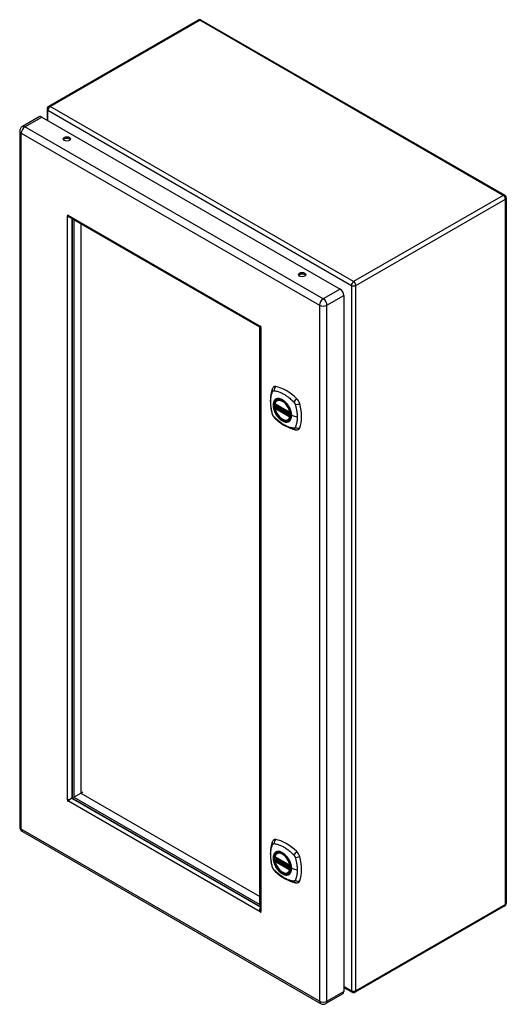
# Model space of a CAD drawing. Header units: inches. Extents: x 76.2 to 89.6, y 22 to 49.2.
import ezdxf

# ---------------------------------------------------------------- set-up
doc = ezdxf.new("R2010")
doc.units = ezdxf.units.IN
doc.header["$MEASUREMENT"] = 0
doc.layers.add('Visible Edges(ANSI)', color=7, linetype='Continuous', lineweight=25)
doc.layers.add('Visible Tangent Edges(ANSI)', color=7, linetype='Continuous', lineweight=25)

msp = doc.modelspace()

# ---------------------------------------------------------------- linework, layer by layer
at = {"layer": 'Visible Edges(ANSI)'}
for p, q in [((81.102, 49.165), (76.978, 46.784)), ((81.186, 49.165), (89.553, 44.335)), ((76.718, 46.498), (76.255, 46.231)), ((76.791, 46.49), (85.012, 41.744)), ((76.936, 46.711), (76.936, 46.406)), ((76.182, 46.104), (76.182, 26.908)), ((89.595, 44.262), (89.595, 24.803)), ((77.499, 43.763), (77.523, 43.777)), ((77.563, 43.726), (82.803, 40.701)), ((77.628, 43.688), (77.628, 27.746)), ((77.67, 43.657), (77.67, 27.73)), ((82.801, 40.694), (77.67, 43.657)), ((77.865, 43.544), (77.865, 27.842)), ((85.115, 41.565), (85.115, 22.369)), ((82.801, 24.767), (82.801, 40.694)), ((82.808, 40.692), (82.808, 24.639)), ((82.823, 40.72), (82.823, 40.717)), ((82.832, 40.702), (82.834, 40.7)), ((83.221, 38.574), (83.634, 38.335)), ((83.277, 38.677), (83.287, 38.683)), ((83.221, 38.478), (83.234, 38.486)), ((83.24, 38.498), (83.24, 38.5)), ((83.245, 38.512), (83.286, 38.536)), ((83.59, 38.135), (83.6, 38.141)), ((77.617, 27.71), (77.63, 27.732)), ((77.67, 27.73), (77.865, 27.842)), ((77.67, 27.73), (82.801, 24.767)), ((77.865, 27.842), (77.921, 27.874)), ((77.865, 27.842), (82.801, 24.992)), ((77.652, 27.694), (77.626, 27.694)), ((77.664, 27.685), (82.808, 24.715)), ((76.255, 26.781), (84.476, 22.035)), ((83.221, 26.079), (83.634, 25.84)), ((83.277, 26.183), (83.287, 26.189)), ((83.221, 25.983), (83.234, 25.991)), ((83.24, 26.003), (83.24, 26.005)), ((83.245, 26.017), (83.286, 26.041)), ((83.59, 25.64), (83.6, 25.647)), ((89.553, 24.73), (85.429, 22.349)), ((82.832, 24.579), (82.808, 24.565)), ((85.085, 22.302), (84.622, 22.035)), ((85.115, 22.482), (85.345, 22.349))]:
    msp.add_line(p, q, dxfattribs=at)
at = {"layer": 'Visible Edges(ANSI)', "flags": 128}
for points in [[(77.503, 43.758), (77.503, 43.758), (77.503, 43.758), (77.503, 43.758), (77.503, 43.758), (77.503, 43.758), (77.502, 43.759), (77.502, 43.759), (77.502, 43.759), (77.502, 43.759), (77.501, 43.76), (77.501, 43.76), (77.501, 43.76), (77.501, 43.761), (77.5, 43.761), (77.5, 43.761), (77.5, 43.762), (77.5, 43.762), (77.499, 43.762), (77.499, 43.762), (77.499, 43.763), (77.499, 43.763), (77.499, 43.763), (77.499, 43.763), (77.499, 43.763)], [(77.579, 43.717), (77.575, 43.718), (77.572, 43.719), (77.569, 43.72), (77.566, 43.721), (77.562, 43.722), (77.559, 43.723), (77.555, 43.724), (77.552, 43.726), (77.549, 43.727), (77.545, 43.729), (77.542, 43.73), (77.539, 43.732), (77.536, 43.734), (77.532, 43.735), (77.529, 43.737), (77.526, 43.739), (77.523, 43.741), (77.52, 43.743), (77.517, 43.746), (77.514, 43.748), (77.511, 43.75), (77.509, 43.753), (77.506, 43.755), (77.503, 43.758)], [(77.523, 43.777), (77.523, 43.777), (77.523, 43.777), (77.523, 43.777), (77.523, 43.777), (77.524, 43.776), (77.524, 43.776), (77.524, 43.776), (77.524, 43.775), (77.524, 43.775), (77.524, 43.775), (77.524, 43.774), (77.524, 43.774), (77.525, 43.774), (77.525, 43.773), (77.525, 43.773), (77.525, 43.773), (77.525, 43.772), (77.525, 43.772), (77.525, 43.772), (77.526, 43.771), (77.526, 43.771), (77.526, 43.771), (77.526, 43.771), (77.526, 43.771)], [(77.526, 43.771), (77.527, 43.768), (77.528, 43.766), (77.529, 43.763), (77.53, 43.761), (77.531, 43.759), (77.533, 43.757), (77.534, 43.755), (77.535, 43.753), (77.537, 43.75), (77.538, 43.748), (77.539, 43.747), (77.541, 43.745), (77.543, 43.743), (77.544, 43.741), (77.546, 43.739), (77.548, 43.737), (77.549, 43.736), (77.551, 43.734), (77.553, 43.733), (77.555, 43.731), (77.557, 43.73), (77.559, 43.729), (77.561, 43.727), (77.563, 43.726)], [(82.823, 40.717), (82.821, 40.714), (82.819, 40.712), (82.817, 40.709), (82.815, 40.707), (82.814, 40.705), (82.812, 40.704), (82.81, 40.702), (82.809, 40.701), (82.807, 40.701), (82.806, 40.7), (82.805, 40.7), (82.804, 40.7), (82.803, 40.701), (82.802, 40.702), (82.801, 40.703), (82.801, 40.704), (82.801, 40.705), (82.801, 40.707), (82.801, 40.709), (82.801, 40.712), (82.802, 40.714), (82.803, 40.717), (82.804, 40.719), (82.805, 40.722)], [(82.805, 40.722), (82.805, 40.723), (82.805, 40.723), (82.805, 40.723), (82.806, 40.723), (82.806, 40.723), (82.806, 40.723), (82.806, 40.723), (82.806, 40.724), (82.806, 40.724), (82.806, 40.724), (82.806, 40.724), (82.806, 40.725), (82.807, 40.725), (82.807, 40.725), (82.807, 40.725), (82.807, 40.725), (82.807, 40.725), (82.807, 40.726), (82.807, 40.726), (82.807, 40.726), (82.808, 40.726), (82.808, 40.726), (82.808, 40.726), (82.808, 40.726)], [(82.828, 40.683), (82.825, 40.684), (82.822, 40.684), (82.819, 40.685), (82.816, 40.686), (82.814, 40.686), (82.812, 40.687), (82.811, 40.688), (82.809, 40.689), (82.809, 40.69), (82.808, 40.691), (82.808, 40.692), (82.808, 40.693), (82.808, 40.694), (82.809, 40.695), (82.81, 40.696), (82.811, 40.697), (82.813, 40.698), (82.815, 40.699), (82.817, 40.699), (82.819, 40.7), (82.822, 40.701), (82.825, 40.701), (82.829, 40.701), (82.832, 40.702)], [(82.832, 40.684), (82.832, 40.684), (82.832, 40.684), (82.832, 40.684), (82.832, 40.684), (82.832, 40.684), (82.831, 40.684), (82.831, 40.684), (82.831, 40.684), (82.831, 40.684), (82.831, 40.683), (82.83, 40.683), (82.83, 40.683), (82.83, 40.683), (82.83, 40.683), (82.829, 40.683), (82.829, 40.683), (82.829, 40.683), (82.829, 40.683), (82.828, 40.683), (82.828, 40.683), (82.828, 40.683), (82.828, 40.683), (82.828, 40.683), (82.828, 40.683)], [(83.143, 38.987), (83.136, 38.966), (83.129, 38.946), (83.124, 38.927), (83.119, 38.909), (83.115, 38.89), (83.111, 38.871), (83.103, 38.831), (83.098, 38.79), (83.094, 38.748), (83.091, 38.706), (83.09, 38.663), (83.091, 38.62), (83.094, 38.576), (83.097, 38.531), (83.103, 38.486), (83.11, 38.441), (83.118, 38.396), (83.128, 38.35), (83.133, 38.327), (83.136, 38.315), (83.14, 38.301)], [(83.181, 39.043), (83.168, 39.03), (83.158, 39.015), (83.15, 39.001), (83.143, 38.987)], [(83.215, 38.587), (83.219, 38.601), (83.224, 38.615), (83.231, 38.629), (83.238, 38.641), (83.246, 38.652), (83.256, 38.661), (83.266, 38.67), (83.277, 38.677)], [(83.53, 38.597), (83.548, 38.575), (83.566, 38.552), (83.583, 38.527), (83.598, 38.502), (83.613, 38.475), (83.626, 38.449), (83.637, 38.421), (83.647, 38.394)], [(83.14, 38.301), (83.144, 38.288), (83.15, 38.275), (83.155, 38.262), (83.162, 38.25), (83.169, 38.238), (83.177, 38.226), (83.186, 38.215), (83.196, 38.205)], [(83.59, 38.135), (83.578, 38.13), (83.566, 38.125), (83.554, 38.122), (83.54, 38.12), (83.527, 38.12), (83.513, 38.12), (83.499, 38.123), (83.484, 38.126), (83.47, 38.131), (83.455, 38.136), (83.44, 38.143), (83.426, 38.151), (83.411, 38.161), (83.396, 38.171), (83.382, 38.182), (83.368, 38.194), (83.354, 38.207), (83.341, 38.221), (83.328, 38.236), (83.315, 38.251), (83.303, 38.267), (83.291, 38.284), (83.28, 38.301), (83.27, 38.318), (83.26, 38.336), (83.251, 38.354), (83.243, 38.373), (83.236, 38.391), (83.229, 38.41), (83.224, 38.429), (83.219, 38.447), (83.215, 38.466)], [(83.234, 38.486), (83.237, 38.488), (83.239, 38.491), (83.24, 38.495), (83.24, 38.498)], [(83.196, 38.205), (83.205, 38.195), (83.215, 38.186), (83.232, 38.169), (83.266, 38.139), (83.302, 38.109), (83.337, 38.08), (83.374, 38.053), (83.41, 38.027), (83.447, 38.003), (83.484, 37.981), (83.522, 37.96), (83.56, 37.941), (83.598, 37.924), (83.636, 37.908), (83.674, 37.895), (83.712, 37.883), (83.751, 37.873), (83.77, 37.869), (83.78, 37.867), (83.791, 37.865)], [(83.791, 37.865), (83.806, 37.863), (83.823, 37.863), (83.841, 37.865), (83.859, 37.87)], [(77.503, 27.659), (77.507, 27.659), (77.512, 27.66), (77.516, 27.66), (77.521, 27.661), (77.526, 27.661), (77.53, 27.662), (77.535, 27.663), (77.54, 27.665), (77.546, 27.666), (77.551, 27.668), (77.556, 27.67), (77.561, 27.672), (77.566, 27.674), (77.572, 27.676), (77.577, 27.679), (77.582, 27.682), (77.587, 27.684), (77.592, 27.688), (77.596, 27.691), (77.601, 27.694), (77.605, 27.698), (77.61, 27.702), (77.614, 27.706), (77.617, 27.71)], [(77.499, 27.659), (77.499, 27.659), (77.499, 27.659), (77.499, 27.659), (77.499, 27.659), (77.499, 27.659), (77.499, 27.659), (77.5, 27.659), (77.5, 27.659), (77.5, 27.659), (77.5, 27.659), (77.501, 27.659), (77.501, 27.659), (77.501, 27.659), (77.501, 27.659), (77.502, 27.659), (77.502, 27.659), (77.502, 27.659), (77.502, 27.659), (77.503, 27.659), (77.503, 27.659), (77.503, 27.659), (77.503, 27.659), (77.503, 27.659), (77.503, 27.659)], [(77.526, 27.62), (77.526, 27.62), (77.526, 27.62), (77.526, 27.62), (77.526, 27.62), (77.525, 27.62), (77.525, 27.619), (77.525, 27.619), (77.525, 27.619), (77.525, 27.619), (77.525, 27.619), (77.525, 27.618), (77.524, 27.618), (77.524, 27.618), (77.524, 27.618), (77.524, 27.618), (77.524, 27.617), (77.524, 27.617), (77.524, 27.617), (77.524, 27.617), (77.523, 27.617), (77.523, 27.617), (77.523, 27.617), (77.523, 27.616), (77.523, 27.616)], [(77.626, 27.694), (77.621, 27.693), (77.616, 27.691), (77.61, 27.689), (77.605, 27.687), (77.6, 27.685), (77.595, 27.683), (77.589, 27.68), (77.584, 27.677), (77.579, 27.674), (77.575, 27.671), (77.57, 27.668), (77.566, 27.664), (77.561, 27.661), (77.557, 27.657), (77.553, 27.654), (77.549, 27.65), (77.545, 27.646), (77.542, 27.642), (77.539, 27.639), (77.536, 27.635), (77.533, 27.631), (77.53, 27.627), (77.528, 27.624), (77.526, 27.62)], [(83.143, 26.492), (83.136, 26.471), (83.129, 26.451), (83.124, 26.432), (83.119, 26.414), (83.115, 26.395), (83.111, 26.376), (83.103, 26.336), (83.098, 26.295), (83.094, 26.254), (83.091, 26.211), (83.09, 26.168), (83.091, 26.125), (83.094, 26.081), (83.097, 26.036), (83.103, 25.991), (83.11, 25.946), (83.118, 25.901), (83.128, 25.855), (83.133, 25.832), (83.136, 25.82), (83.14, 25.806)], [(83.181, 26.548), (83.168, 26.535), (83.158, 26.52), (83.15, 26.506), (83.143, 26.492)], [(83.215, 26.092), (83.219, 26.107), (83.224, 26.121), (83.231, 26.134), (83.238, 26.146), (83.246, 26.157), (83.256, 26.167), (83.266, 26.175), (83.277, 26.183)], [(83.53, 26.103), (83.548, 26.08), (83.566, 26.057), (83.583, 26.032), (83.598, 26.007), (83.613, 25.981), (83.626, 25.954), (83.637, 25.927), (83.647, 25.899)], [(83.14, 25.806), (83.144, 25.793), (83.15, 25.78), (83.155, 25.767), (83.162, 25.755), (83.169, 25.743), (83.177, 25.732), (83.186, 25.721), (83.196, 25.71)], [(83.59, 25.64), (83.578, 25.635), (83.566, 25.63), (83.554, 25.627), (83.54, 25.625), (83.527, 25.625), (83.513, 25.626), (83.499, 25.628), (83.484, 25.631), (83.47, 25.636), (83.455, 25.641), (83.44, 25.648), (83.426, 25.657), (83.411, 25.666), (83.396, 25.676), (83.382, 25.687), (83.368, 25.699), (83.354, 25.712), (83.341, 25.726), (83.328, 25.741), (83.315, 25.756), (83.303, 25.772), (83.291, 25.789), (83.28, 25.806), (83.27, 25.823), (83.26, 25.841), (83.251, 25.86), (83.243, 25.878), (83.236, 25.897), (83.229, 25.915), (83.224, 25.934), (83.219, 25.952), (83.215, 25.971)], [(83.234, 25.991), (83.237, 25.993), (83.239, 25.996), (83.24, 26), (83.24, 26.003)], [(83.196, 25.71), (83.205, 25.7), (83.215, 25.691), (83.232, 25.674), (83.266, 25.644), (83.302, 25.614), (83.337, 25.585), (83.374, 25.558), (83.41, 25.533), (83.447, 25.509), (83.484, 25.486), (83.522, 25.465), (83.56, 25.446), (83.598, 25.429), (83.636, 25.413), (83.674, 25.4), (83.712, 25.388), (83.751, 25.378), (83.77, 25.374), (83.78, 25.372), (83.791, 25.37)], [(83.791, 25.37), (83.806, 25.368), (83.823, 25.368), (83.841, 25.37), (83.859, 25.375)], [(82.805, 24.572), (82.804, 24.576), (82.804, 24.579), (82.803, 24.583), (82.802, 24.587), (82.802, 24.59), (82.801, 24.594), (82.801, 24.597), (82.801, 24.601), (82.801, 24.605), (82.801, 24.609), (82.801, 24.612), (82.801, 24.616), (82.801, 24.62), (82.801, 24.623), (82.802, 24.627), (82.802, 24.63), (82.802, 24.634), (82.803, 24.638), (82.804, 24.641), (82.804, 24.645), (82.805, 24.648), (82.806, 24.651), (82.807, 24.655), (82.808, 24.658)], [(82.808, 24.565), (82.808, 24.565), (82.808, 24.566), (82.808, 24.566), (82.807, 24.566), (82.807, 24.566), (82.807, 24.567), (82.807, 24.567), (82.807, 24.567), (82.807, 24.568), (82.807, 24.568), (82.807, 24.568), (82.806, 24.569), (82.806, 24.569), (82.806, 24.569), (82.806, 24.57), (82.806, 24.57), (82.806, 24.571), (82.806, 24.571), (82.806, 24.571), (82.806, 24.571), (82.805, 24.572), (82.805, 24.572), (82.805, 24.572), (82.805, 24.572)], [(82.808, 24.639), (82.808, 24.637), (82.808, 24.635), (82.808, 24.632), (82.808, 24.63), (82.809, 24.628), (82.809, 24.625), (82.809, 24.623), (82.81, 24.621), (82.811, 24.618), (82.811, 24.616), (82.812, 24.614), (82.813, 24.611), (82.814, 24.609), (82.815, 24.607), (82.816, 24.605), (82.817, 24.602), (82.818, 24.6), (82.819, 24.598), (82.82, 24.596), (82.822, 24.594), (82.823, 24.592), (82.825, 24.589), (82.826, 24.587), (82.828, 24.585)], [(82.828, 24.585), (82.828, 24.585), (82.828, 24.585), (82.828, 24.585), (82.828, 24.585), (82.828, 24.584), (82.829, 24.584), (82.829, 24.584), (82.829, 24.584), (82.829, 24.583), (82.83, 24.583), (82.83, 24.583), (82.83, 24.582), (82.83, 24.582), (82.831, 24.582), (82.831, 24.581), (82.831, 24.581), (82.831, 24.581), (82.831, 24.581), (82.832, 24.58), (82.832, 24.58), (82.832, 24.58), (82.832, 24.58), (82.832, 24.58), (82.832, 24.579)]]:
    msp.add_lwpolyline(points, dxfattribs=at)
at = {"layer": 'Visible Edges(ANSI)'}
for centre, radius, start, end in [((81.144, 49.092), 0.084, 60, 120), ((77.02, 46.711), 0.084, 120, 180), ((76.328, 46.104), 0.146, 120, 180), ((89.511, 44.262), 0.084, 0, 60), ((83.226, 38.584), 0.0118, 166.5554, 240), ((83.226, 38.468), 0.0118, 120, 190.611), ((83.251, 38.502), 0.0118, 120, 187.8283), ((83.64, 38.345), 0.0118, 240, 282.6344), ((76.328, 26.908), 0.146, 180, 240), ((83.226, 26.089), 0.0118, 166.5554, 240), ((83.226, 25.973), 0.0118, 120, 190.611), ((83.251, 26.007), 0.0118, 120, 187.8283), ((83.64, 25.85), 0.0118, 240, 282.6344), ((89.511, 24.803), 0.084, 300, 0), ((85.387, 22.422), 0.084, 240, 300), ((84.549, 22.161), 0.146, 240, 300)]:
    msp.add_arc(centre, radius, start, end, dxfattribs=at)
for centre, major_axis, start_param, end_param in [((76.791, 46.371), (-0.073, 0.126), 5.497787, 6.283185), ((77.483, 45.843), (0.102, 0), 0.378178, 2.763414), ((77.513, 43.766), (-0.0125, 0.0217), 4.906679, 7.659691), ((83.966, 42.101), (0.102, 0), 0.378178, 2.763414), ((85.012, 41.625), (0.073, -0.126), 0.785398, 2.356194), ((82.818, 40.704), (-0.0125, 0.0217), 3.335883, 6.088895), ((83.28, 38.897), (-0.089, 0.153), 5.825423, 6.408181), ((83.531, 37.9), (-0.64, 1.108), 5.170151, 5.825423), ((83.426, 38.402), (0.157, -0.273), 2.363977, 7.060801), ((83.782, 38.608), (0.089, -0.153), 1.113034, 2.028558), ((83.044, 38.744), (-0.64, 1.108), 3.599355, 4.254627), ((83.782, 38.028), (0.089, -0.153), 6.158189, 6.740947), ((77.664, 27.726), (0.025, -0.0433), 3.926991, 5.497787), ((77.513, 27.639), (0.0125, -0.0217), 3.335883, 6.088895), ((77.551, 27.661), (0.0125, -0.0217), 4.282486, 5.142292), ((83.28, 26.402), (-0.089, 0.153), 5.825423, 6.408181), ((83.531, 25.405), (-0.64, 1.108), 5.170151, 5.825423), ((83.426, 25.907), (0.157, -0.273), 2.363977, 7.060801), ((83.782, 26.113), (0.089, -0.153), 1.113034, 2.028558), ((83.044, 26.249), (-0.64, 1.108), 3.599355, 4.254627), ((83.782, 25.533), (0.089, -0.153), 6.158189, 6.740947), ((82.818, 24.577), (0.0125, -0.0217), 4.906679, 7.659691), ((85.012, 22.428), (0.073, -0.126), 0, 0.785398)]:
    msp.add_ellipse(centre, major_axis=major_axis, ratio=0.57735, start_param=start_param, end_param=end_param, dxfattribs=at)
for centre, major_axis in [((77.483, 45.887), (0.102, 0)), ((83.966, 42.144), (0.102, 0)), ((83.423, 38.4), (-0.16, 0.277)), ((83.423, 25.905), (-0.16, 0.277))]:
    msp.add_ellipse(centre, major_axis=major_axis, ratio=0.57735, dxfattribs=at)
at = {"layer": 'Visible Tangent Edges(ANSI)'}
for p, q in [((77.02, 46.78), (81.144, 49.161)), ((89.511, 44.33), (81.144, 49.161)), ((85.387, 41.95), (77.02, 46.78)), ((76.328, 46.223), (76.791, 46.49)), ((76.961, 46.677), (85.328, 41.847)), ((76.961, 46.392), (76.961, 46.677)), ((84.549, 41.477), (76.328, 46.223)), ((76.225, 46.045), (84.446, 41.298)), ((76.225, 26.848), (76.225, 46.045)), ((89.511, 44.33), (85.387, 41.95)), ((85.446, 41.847), (89.57, 44.228)), ((89.57, 24.769), (89.57, 44.228)), ((77.499, 27.659), (77.499, 43.763)), ((77.525, 43.772), (77.503, 43.758)), ((77.523, 43.777), (82.808, 40.726)), ((77.617, 43.695), (77.617, 27.71)), ((83.911, 42.094), (83.88, 42.112)), ((85.328, 41.847), (85.328, 22.388)), ((85.446, 22.388), (85.446, 41.847)), ((85.012, 41.744), (84.549, 41.477)), ((84.652, 41.298), (85.115, 41.565)), ((84.446, 41.298), (84.446, 22.102)), ((84.652, 22.102), (84.652, 41.298)), ((82.811, 40.726), (82.805, 40.722)), ((82.834, 40.687), (82.828, 40.683)), ((82.832, 40.684), (82.832, 24.579)), ((83.632, 38.34), (83.218, 38.579)), ((83.218, 38.463), (83.632, 38.224)), ((83.226, 38.478), (83.238, 38.484)), ((83.64, 38.239), (83.226, 38.478)), ((83.238, 38.484), (83.648, 38.247)), ((83.649, 38.264), (83.246, 38.497)), ((83.251, 38.511), (83.29, 38.534)), ((83.649, 38.282), (83.251, 38.511)), ((83.647, 38.243), (83.64, 38.239)), ((83.831, 38.214), (83.674, 38.254)), ((77.63, 27.731), (77.63, 27.732)), ((82.808, 24.565), (77.523, 27.616)), ((77.626, 27.694), (82.808, 24.703)), ((84.446, 22.102), (76.225, 26.848)), ((83.632, 25.845), (83.218, 26.084)), ((83.218, 25.968), (83.632, 25.729)), ((83.226, 25.983), (83.238, 25.989)), ((83.64, 25.744), (83.226, 25.983)), ((83.238, 25.989), (83.648, 25.753)), ((83.649, 25.77), (83.246, 26.002)), ((83.251, 26.017), (83.29, 26.039)), ((83.649, 25.787), (83.251, 26.017)), ((83.647, 25.748), (83.64, 25.744)), ((83.831, 25.719), (83.674, 25.759)), ((89.57, 24.769), (85.446, 22.388)), ((82.829, 24.584), (82.805, 24.572)), ((84.652, 22.102), (85.115, 22.369)), ((85.328, 22.388), (85.115, 22.511))]:
    msp.add_line(p, q, dxfattribs=at)
at = {"layer": 'Visible Tangent Edges(ANSI)', "flags": 128}
for points in [[(83.154, 38.287), (83.144, 38.32), (83.137, 38.349), (83.13, 38.379), (83.124, 38.409), (83.118, 38.438), (83.114, 38.467), (83.11, 38.496), (83.106, 38.525), (83.104, 38.553), (83.102, 38.581), (83.101, 38.609), (83.1, 38.636), (83.101, 38.662), (83.102, 38.689), (83.104, 38.714), (83.106, 38.74), (83.11, 38.764), (83.114, 38.788), (83.118, 38.812), (83.124, 38.835), (83.13, 38.857), (83.137, 38.879), (83.144, 38.9), (83.154, 38.921)], [(83.154, 38.921), (83.155, 38.923), (83.156, 38.925), (83.157, 38.926), (83.158, 38.928), (83.159, 38.929), (83.16, 38.931), (83.161, 38.932), (83.163, 38.933), (83.164, 38.934), (83.166, 38.935), (83.167, 38.936), (83.169, 38.937), (83.17, 38.938), (83.172, 38.939), (83.173, 38.94), (83.175, 38.94), (83.177, 38.941), (83.179, 38.941), (83.18, 38.942), (83.182, 38.942), (83.184, 38.942), (83.186, 38.942), (83.188, 38.942), (83.19, 38.942)], [(83.19, 38.942), (83.214, 38.94), (83.236, 38.936), (83.258, 38.931), (83.28, 38.925), (83.303, 38.919), (83.326, 38.911), (83.349, 38.903), (83.372, 38.893), (83.396, 38.883), (83.419, 38.872), (83.442, 38.86), (83.466, 38.847), (83.489, 38.833), (83.512, 38.818), (83.535, 38.802), (83.558, 38.786), (83.581, 38.769), (83.604, 38.751), (83.627, 38.732), (83.649, 38.712), (83.672, 38.692), (83.694, 38.671), (83.716, 38.65), (83.739, 38.625)], [(83.227, 38.697), (83.218, 38.689), (83.21, 38.68), (83.203, 38.671), (83.196, 38.66), (83.19, 38.648), (83.184, 38.635), (83.18, 38.622), (83.176, 38.608), (83.173, 38.593), (83.171, 38.578), (83.17, 38.562), (83.169, 38.545), (83.17, 38.528), (83.171, 38.511), (83.173, 38.493), (83.176, 38.475), (83.18, 38.456), (83.184, 38.438), (83.19, 38.419), (83.196, 38.4), (83.203, 38.381), (83.21, 38.363), (83.218, 38.344), (83.227, 38.326)], [(83.671, 38.256), (83.666, 38.198), (83.649, 38.149), (83.621, 38.112), (83.585, 38.088), (83.541, 38.078), (83.491, 38.084), (83.439, 38.104), (83.385, 38.137), (83.334, 38.182), (83.286, 38.238), (83.244, 38.301), (83.211, 38.368), (83.188, 38.437), (83.175, 38.504), (83.174, 38.567), (83.184, 38.622), (83.205, 38.666), (83.236, 38.699), (83.275, 38.717), (83.322, 38.721), (83.373, 38.71), (83.426, 38.685), (83.479, 38.647), (83.529, 38.597)], [(83.261, 38.717), (83.259, 38.716), (83.258, 38.715), (83.256, 38.715), (83.255, 38.714), (83.253, 38.714), (83.252, 38.713), (83.25, 38.712), (83.249, 38.711), (83.247, 38.711), (83.246, 38.71), (83.245, 38.709), (83.243, 38.708), (83.242, 38.708), (83.24, 38.707), (83.239, 38.706), (83.238, 38.705), (83.236, 38.704), (83.235, 38.703), (83.234, 38.702), (83.232, 38.701), (83.231, 38.7), (83.23, 38.699), (83.229, 38.698), (83.227, 38.697)], [(83.582, 38.531), (83.571, 38.548), (83.559, 38.564), (83.547, 38.58), (83.534, 38.596), (83.521, 38.61), (83.507, 38.624), (83.493, 38.638), (83.479, 38.65), (83.465, 38.662), (83.451, 38.672), (83.436, 38.682), (83.422, 38.691), (83.407, 38.699), (83.393, 38.706), (83.378, 38.712), (83.364, 38.717), (83.35, 38.72), (83.336, 38.723), (83.322, 38.725), (83.309, 38.725), (83.296, 38.725), (83.284, 38.723), (83.272, 38.72), (83.261, 38.717)], [(83.739, 38.625), (83.74, 38.624), (83.741, 38.623), (83.742, 38.622), (83.743, 38.62), (83.744, 38.619), (83.745, 38.618), (83.746, 38.617), (83.747, 38.616), (83.748, 38.615), (83.749, 38.613), (83.75, 38.612), (83.751, 38.611), (83.752, 38.61), (83.753, 38.608), (83.753, 38.607), (83.754, 38.606), (83.755, 38.605), (83.756, 38.603), (83.757, 38.602), (83.758, 38.601), (83.759, 38.599), (83.759, 38.598), (83.76, 38.597), (83.761, 38.595)], [(83.761, 38.595), (83.762, 38.594), (83.762, 38.593), (83.763, 38.591), (83.764, 38.59), (83.765, 38.589), (83.765, 38.587), (83.766, 38.586), (83.767, 38.585), (83.767, 38.583), (83.768, 38.582), (83.769, 38.58), (83.769, 38.579), (83.77, 38.578), (83.77, 38.576), (83.771, 38.575), (83.772, 38.573), (83.772, 38.572), (83.773, 38.571), (83.773, 38.569), (83.774, 38.568), (83.774, 38.566), (83.775, 38.565), (83.775, 38.563), (83.776, 38.562)], [(83.227, 38.326), (83.229, 38.323), (83.23, 38.321), (83.231, 38.318), (83.232, 38.316), (83.234, 38.314), (83.235, 38.311), (83.236, 38.309), (83.238, 38.306), (83.239, 38.304), (83.24, 38.301), (83.242, 38.299), (83.243, 38.297), (83.245, 38.294), (83.246, 38.292), (83.247, 38.289), (83.249, 38.287), (83.25, 38.285), (83.252, 38.282), (83.253, 38.28), (83.255, 38.278), (83.256, 38.275), (83.258, 38.273), (83.259, 38.271), (83.261, 38.268)], [(83.234, 38.486), (83.234, 38.486), (83.234, 38.486), (83.234, 38.486), (83.234, 38.486), (83.234, 38.486), (83.234, 38.486), (83.234, 38.486), (83.234, 38.486), (83.234, 38.486), (83.234, 38.486), (83.234, 38.486), (83.234, 38.486), (83.234, 38.486), (83.234, 38.486), (83.234, 38.486), (83.234, 38.486), (83.234, 38.486), (83.234, 38.486), (83.234, 38.486), (83.234, 38.486), (83.234, 38.486), (83.234, 38.486), (83.234, 38.486), (83.234, 38.486)], [(83.234, 38.486), (83.234, 38.486), (83.234, 38.486), (83.234, 38.486), (83.234, 38.486), (83.234, 38.486), (83.234, 38.486), (83.234, 38.486), (83.234, 38.486), (83.234, 38.486), (83.234, 38.486), (83.234, 38.485), (83.235, 38.485), (83.235, 38.485), (83.235, 38.485), (83.235, 38.485), (83.235, 38.485), (83.235, 38.485), (83.235, 38.485), (83.235, 38.485), (83.236, 38.485), (83.236, 38.485), (83.236, 38.485), (83.236, 38.485), (83.236, 38.485)], [(83.236, 38.485), (83.236, 38.485), (83.236, 38.485), (83.236, 38.485), (83.237, 38.485), (83.237, 38.485), (83.237, 38.485), (83.237, 38.485), (83.237, 38.485), (83.237, 38.485), (83.237, 38.485), (83.237, 38.484), (83.237, 38.484), (83.237, 38.484), (83.237, 38.484), (83.237, 38.484), (83.237, 38.484), (83.237, 38.484), (83.237, 38.484), (83.237, 38.484), (83.238, 38.484), (83.238, 38.484), (83.238, 38.484), (83.238, 38.484), (83.238, 38.484)], [(83.24, 38.499), (83.24, 38.499), (83.24, 38.499), (83.24, 38.499), (83.24, 38.499), (83.24, 38.499), (83.24, 38.499), (83.24, 38.499), (83.24, 38.499), (83.24, 38.499), (83.24, 38.499), (83.24, 38.499), (83.24, 38.498), (83.24, 38.498), (83.24, 38.498), (83.24, 38.498), (83.24, 38.498), (83.24, 38.498), (83.24, 38.498), (83.24, 38.498), (83.24, 38.498), (83.24, 38.498), (83.24, 38.498), (83.24, 38.498), (83.24, 38.498)], [(83.243, 38.498), (83.243, 38.499), (83.243, 38.499), (83.243, 38.499), (83.242, 38.499), (83.242, 38.499), (83.242, 38.499), (83.242, 38.499), (83.242, 38.499), (83.242, 38.499), (83.241, 38.499), (83.241, 38.499), (83.241, 38.499), (83.241, 38.499), (83.241, 38.499), (83.241, 38.499), (83.241, 38.499), (83.241, 38.499), (83.24, 38.499), (83.24, 38.499), (83.24, 38.499), (83.24, 38.499), (83.24, 38.499), (83.24, 38.499), (83.24, 38.499)], [(83.246, 38.497), (83.246, 38.497), (83.246, 38.497), (83.246, 38.497), (83.246, 38.497), (83.245, 38.497), (83.245, 38.497), (83.245, 38.497), (83.245, 38.497), (83.245, 38.498), (83.245, 38.498), (83.245, 38.498), (83.245, 38.498), (83.244, 38.498), (83.244, 38.498), (83.244, 38.498), (83.244, 38.498), (83.244, 38.498), (83.244, 38.498), (83.244, 38.498), (83.244, 38.498), (83.243, 38.498), (83.243, 38.498), (83.243, 38.498), (83.243, 38.498)], [(83.616, 38.473), (83.614, 38.476), (83.613, 38.478), (83.612, 38.481), (83.611, 38.483), (83.609, 38.485), (83.608, 38.488), (83.607, 38.49), (83.605, 38.493), (83.604, 38.495), (83.603, 38.498), (83.601, 38.5), (83.6, 38.502), (83.598, 38.505), (83.597, 38.507), (83.596, 38.51), (83.594, 38.512), (83.593, 38.514), (83.591, 38.517), (83.59, 38.519), (83.588, 38.521), (83.587, 38.524), (83.585, 38.526), (83.584, 38.529), (83.582, 38.531)], [(83.674, 38.254), (83.674, 38.262), (83.674, 38.271), (83.673, 38.28), (83.672, 38.288), (83.671, 38.297), (83.67, 38.306), (83.669, 38.315), (83.667, 38.324), (83.666, 38.334), (83.664, 38.343), (83.661, 38.352), (83.659, 38.361), (83.656, 38.371), (83.654, 38.38), (83.651, 38.389), (83.648, 38.399), (83.644, 38.408), (83.641, 38.418), (83.637, 38.427), (83.633, 38.436), (83.629, 38.446), (83.625, 38.455), (83.62, 38.464), (83.616, 38.473)], [(83.647, 38.394), (83.649, 38.388), (83.651, 38.382), (83.653, 38.376), (83.654, 38.37), (83.656, 38.364), (83.657, 38.358), (83.659, 38.353), (83.66, 38.347), (83.662, 38.341), (83.663, 38.335), (83.664, 38.329), (83.665, 38.323), (83.666, 38.317), (83.667, 38.312), (83.668, 38.306), (83.668, 38.3), (83.669, 38.295), (83.67, 38.289), (83.67, 38.283), (83.671, 38.278), (83.671, 38.272), (83.671, 38.267), (83.671, 38.262), (83.671, 38.256)], [(83.776, 38.562), (83.782, 38.544), (83.786, 38.529), (83.789, 38.514), (83.793, 38.5), (83.797, 38.485), (83.8, 38.47), (83.803, 38.455), (83.806, 38.441), (83.809, 38.426), (83.812, 38.411), (83.814, 38.397), (83.817, 38.382), (83.819, 38.368), (83.821, 38.354), (83.823, 38.339), (83.825, 38.325), (83.826, 38.311), (83.827, 38.297), (83.828, 38.283), (83.829, 38.269), (83.83, 38.255), (83.831, 38.241), (83.831, 38.228), (83.831, 38.214)], [(83.19, 38.224), (83.188, 38.226), (83.186, 38.228), (83.184, 38.231), (83.182, 38.233), (83.18, 38.236), (83.179, 38.238), (83.177, 38.24), (83.175, 38.243), (83.173, 38.246), (83.172, 38.248), (83.17, 38.251), (83.169, 38.253), (83.167, 38.256), (83.166, 38.259), (83.164, 38.262), (83.163, 38.264), (83.162, 38.267), (83.16, 38.27), (83.159, 38.273), (83.158, 38.275), (83.157, 38.278), (83.156, 38.281), (83.155, 38.284), (83.154, 38.287)], [(83.739, 37.907), (83.716, 37.909), (83.694, 37.913), (83.672, 37.918), (83.649, 37.924), (83.627, 37.931), (83.604, 37.938), (83.581, 37.947), (83.558, 37.956), (83.535, 37.967), (83.512, 37.978), (83.489, 37.99), (83.466, 38.003), (83.442, 38.017), (83.419, 38.032), (83.396, 38.048), (83.372, 38.064), (83.349, 38.081), (83.326, 38.099), (83.303, 38.118), (83.28, 38.137), (83.258, 38.157), (83.236, 38.178), (83.214, 38.199), (83.19, 38.224)], [(83.261, 38.268), (83.272, 38.251), (83.284, 38.235), (83.297, 38.219), (83.309, 38.204), (83.323, 38.189), (83.336, 38.175), (83.35, 38.162), (83.364, 38.149), (83.378, 38.138), (83.393, 38.127), (83.407, 38.117), (83.422, 38.108), (83.436, 38.1), (83.451, 38.093), (83.465, 38.088), (83.48, 38.083), (83.494, 38.079), (83.507, 38.076), (83.521, 38.074), (83.534, 38.074), (83.547, 38.074), (83.559, 38.076), (83.571, 38.079), (83.582, 38.082)], [(83.582, 38.082), (83.584, 38.083), (83.585, 38.084), (83.587, 38.084), (83.588, 38.085), (83.59, 38.085), (83.591, 38.086), (83.593, 38.087), (83.594, 38.088), (83.596, 38.088), (83.597, 38.089), (83.598, 38.09), (83.6, 38.091), (83.601, 38.091), (83.603, 38.092), (83.604, 38.093), (83.605, 38.094), (83.607, 38.095), (83.608, 38.096), (83.609, 38.097), (83.611, 38.098), (83.612, 38.099), (83.613, 38.1), (83.614, 38.101), (83.616, 38.102)], [(83.616, 38.102), (83.62, 38.106), (83.625, 38.11), (83.629, 38.114), (83.633, 38.119), (83.637, 38.124), (83.641, 38.129), (83.644, 38.134), (83.648, 38.14), (83.651, 38.145), (83.654, 38.151), (83.656, 38.157), (83.659, 38.164), (83.661, 38.17), (83.664, 38.177), (83.666, 38.184), (83.667, 38.191), (83.669, 38.199), (83.67, 38.206), (83.672, 38.214), (83.672, 38.221), (83.673, 38.229), (83.674, 38.237), (83.674, 38.246), (83.674, 38.254)], [(83.831, 38.214), (83.831, 38.201), (83.831, 38.187), (83.83, 38.174), (83.829, 38.161), (83.828, 38.148), (83.827, 38.135), (83.826, 38.123), (83.825, 38.11), (83.823, 38.098), (83.821, 38.085), (83.819, 38.073), (83.817, 38.061), (83.814, 38.049), (83.812, 38.038), (83.809, 38.026), (83.806, 38.015), (83.803, 38.003), (83.8, 37.992), (83.797, 37.981), (83.793, 37.97), (83.789, 37.96), (83.786, 37.949), (83.782, 37.939), (83.776, 37.927)], [(83.776, 37.927), (83.775, 37.926), (83.774, 37.924), (83.773, 37.923), (83.772, 37.921), (83.77, 37.92), (83.769, 37.918), (83.768, 37.917), (83.767, 37.916), (83.765, 37.915), (83.764, 37.914), (83.762, 37.913), (83.761, 37.912), (83.759, 37.911), (83.758, 37.91), (83.756, 37.909), (83.754, 37.909), (83.753, 37.908), (83.751, 37.908), (83.749, 37.907), (83.747, 37.907), (83.745, 37.907), (83.743, 37.907), (83.741, 37.907), (83.739, 37.907)], [(83.154, 25.792), (83.144, 25.825), (83.137, 25.855), (83.13, 25.884), (83.124, 25.914), (83.118, 25.943), (83.114, 25.972), (83.11, 26.001), (83.106, 26.03), (83.104, 26.058), (83.102, 26.086), (83.101, 26.114), (83.1, 26.141), (83.101, 26.168), (83.102, 26.194), (83.104, 26.22), (83.106, 26.245), (83.11, 26.269), (83.114, 26.293), (83.118, 26.317), (83.124, 26.34), (83.13, 26.362), (83.137, 26.384), (83.144, 26.405), (83.154, 26.426)], [(83.154, 26.426), (83.155, 26.428), (83.156, 26.43), (83.157, 26.431), (83.158, 26.433), (83.159, 26.434), (83.16, 26.436), (83.161, 26.437), (83.163, 26.438), (83.164, 26.439), (83.166, 26.441), (83.167, 26.442), (83.169, 26.442), (83.17, 26.443), (83.172, 26.444), (83.173, 26.445), (83.175, 26.445), (83.177, 26.446), (83.179, 26.446), (83.18, 26.447), (83.182, 26.447), (83.184, 26.447), (83.186, 26.447), (83.188, 26.447), (83.19, 26.447)], [(83.19, 26.447), (83.214, 26.445), (83.236, 26.441), (83.258, 26.436), (83.28, 26.43), (83.303, 26.424), (83.326, 26.416), (83.349, 26.408), (83.372, 26.399), (83.396, 26.388), (83.419, 26.377), (83.442, 26.365), (83.466, 26.352), (83.489, 26.338), (83.512, 26.323), (83.535, 26.308), (83.558, 26.291), (83.581, 26.274), (83.604, 26.256), (83.627, 26.237), (83.649, 26.217), (83.672, 26.197), (83.694, 26.176), (83.716, 26.155), (83.739, 26.13)], [(83.227, 26.203), (83.218, 26.195), (83.21, 26.186), (83.203, 26.176), (83.196, 26.165), (83.19, 26.153), (83.184, 26.141), (83.18, 26.127), (83.176, 26.113), (83.173, 26.098), (83.171, 26.083), (83.17, 26.067), (83.169, 26.05), (83.17, 26.033), (83.171, 26.016), (83.173, 25.998), (83.176, 25.98), (83.18, 25.961), (83.184, 25.943), (83.19, 25.924), (83.196, 25.905), (83.203, 25.886), (83.21, 25.868), (83.218, 25.849), (83.227, 25.831)], [(83.671, 25.761), (83.666, 25.703), (83.649, 25.654), (83.621, 25.617), (83.585, 25.593), (83.541, 25.584), (83.491, 25.589), (83.439, 25.609), (83.385, 25.642), (83.334, 25.688), (83.286, 25.743), (83.244, 25.806), (83.211, 25.873), (83.188, 25.942), (83.175, 26.009), (83.174, 26.072), (83.184, 26.127), (83.205, 26.171), (83.236, 26.204), (83.275, 26.222), (83.322, 26.226), (83.373, 26.215), (83.426, 26.19), (83.479, 26.152), (83.529, 26.103)], [(83.261, 26.222), (83.259, 26.221), (83.258, 26.221), (83.256, 26.22), (83.255, 26.219), (83.253, 26.219), (83.252, 26.218), (83.25, 26.217), (83.249, 26.217), (83.247, 26.216), (83.246, 26.215), (83.245, 26.214), (83.243, 26.213), (83.242, 26.213), (83.24, 26.212), (83.239, 26.211), (83.238, 26.21), (83.236, 26.209), (83.235, 26.208), (83.234, 26.207), (83.232, 26.207), (83.231, 26.206), (83.23, 26.205), (83.229, 26.204), (83.227, 26.203)], [(83.582, 26.036), (83.571, 26.053), (83.559, 26.069), (83.547, 26.085), (83.534, 26.101), (83.521, 26.115), (83.507, 26.129), (83.493, 26.143), (83.479, 26.155), (83.465, 26.167), (83.451, 26.177), (83.436, 26.187), (83.422, 26.196), (83.407, 26.204), (83.393, 26.211), (83.378, 26.217), (83.364, 26.222), (83.35, 26.226), (83.336, 26.228), (83.322, 26.23), (83.309, 26.23), (83.296, 26.23), (83.284, 26.228), (83.272, 26.226), (83.261, 26.222)], [(83.739, 26.13), (83.74, 26.129), (83.741, 26.128), (83.742, 26.127), (83.743, 26.126), (83.744, 26.124), (83.745, 26.123), (83.746, 26.122), (83.747, 26.121), (83.748, 26.12), (83.749, 26.119), (83.75, 26.117), (83.751, 26.116), (83.752, 26.115), (83.753, 26.114), (83.753, 26.112), (83.754, 26.111), (83.755, 26.11), (83.756, 26.108), (83.757, 26.107), (83.758, 26.106), (83.759, 26.105), (83.759, 26.103), (83.76, 26.102), (83.761, 26.101)], [(83.761, 26.101), (83.762, 26.099), (83.762, 26.098), (83.763, 26.097), (83.764, 26.095), (83.765, 26.094), (83.765, 26.092), (83.766, 26.091), (83.767, 26.09), (83.767, 26.088), (83.768, 26.087), (83.769, 26.086), (83.769, 26.084), (83.77, 26.083), (83.77, 26.081), (83.771, 26.08), (83.772, 26.079), (83.772, 26.077), (83.773, 26.076), (83.773, 26.074), (83.774, 26.073), (83.774, 26.071), (83.775, 26.07), (83.775, 26.069), (83.776, 26.067)], [(83.227, 25.831), (83.229, 25.829), (83.23, 25.826), (83.231, 25.824), (83.232, 25.821), (83.234, 25.819), (83.235, 25.816), (83.236, 25.814), (83.238, 25.811), (83.239, 25.809), (83.24, 25.807), (83.242, 25.804), (83.243, 25.802), (83.245, 25.799), (83.246, 25.797), (83.247, 25.795), (83.249, 25.792), (83.25, 25.79), (83.252, 25.787), (83.253, 25.785), (83.255, 25.783), (83.256, 25.78), (83.258, 25.778), (83.259, 25.776), (83.261, 25.773)], [(83.234, 25.991), (83.234, 25.991), (83.234, 25.991), (83.234, 25.991), (83.234, 25.991), (83.234, 25.991), (83.234, 25.991), (83.234, 25.991), (83.234, 25.991), (83.234, 25.991), (83.234, 25.991), (83.234, 25.991), (83.234, 25.991), (83.234, 25.991), (83.234, 25.991), (83.234, 25.991), (83.234, 25.991), (83.234, 25.991), (83.234, 25.991), (83.234, 25.991), (83.234, 25.991), (83.234, 25.991), (83.234, 25.991), (83.234, 25.991), (83.234, 25.991)], [(83.234, 25.991), (83.234, 25.991), (83.234, 25.991), (83.234, 25.991), (83.234, 25.991), (83.234, 25.991), (83.234, 25.991), (83.234, 25.991), (83.234, 25.991), (83.234, 25.991), (83.234, 25.991), (83.234, 25.991), (83.235, 25.991), (83.235, 25.991), (83.235, 25.99), (83.235, 25.99), (83.235, 25.99), (83.235, 25.99), (83.235, 25.99), (83.235, 25.99), (83.236, 25.99), (83.236, 25.99), (83.236, 25.99), (83.236, 25.99), (83.236, 25.99)], [(83.236, 25.99), (83.236, 25.99), (83.236, 25.99), (83.236, 25.99), (83.237, 25.99), (83.237, 25.99), (83.237, 25.99), (83.237, 25.99), (83.237, 25.99), (83.237, 25.99), (83.237, 25.99), (83.237, 25.99), (83.237, 25.99), (83.237, 25.99), (83.237, 25.99), (83.237, 25.99), (83.237, 25.989), (83.237, 25.989), (83.237, 25.989), (83.237, 25.989), (83.238, 25.989), (83.238, 25.989), (83.238, 25.989), (83.238, 25.989), (83.238, 25.989)], [(83.24, 26.004), (83.24, 26.004), (83.24, 26.004), (83.24, 26.004), (83.24, 26.004), (83.24, 26.004), (83.24, 26.004), (83.24, 26.004), (83.24, 26.004), (83.24, 26.004), (83.24, 26.004), (83.24, 26.004), (83.24, 26.004), (83.24, 26.004), (83.24, 26.004), (83.24, 26.003), (83.24, 26.003), (83.24, 26.003), (83.24, 26.003), (83.24, 26.003), (83.24, 26.003), (83.24, 26.003), (83.24, 26.003), (83.24, 26.003), (83.24, 26.003)], [(83.243, 26.004), (83.243, 26.004), (83.243, 26.004), (83.243, 26.004), (83.242, 26.004), (83.242, 26.004), (83.242, 26.004), (83.242, 26.004), (83.242, 26.004), (83.242, 26.004), (83.241, 26.004), (83.241, 26.004), (83.241, 26.004), (83.241, 26.004), (83.241, 26.004), (83.241, 26.004), (83.241, 26.004), (83.241, 26.004), (83.24, 26.004), (83.24, 26.004), (83.24, 26.004), (83.24, 26.004), (83.24, 26.004), (83.24, 26.004), (83.24, 26.004)], [(83.246, 26.002), (83.246, 26.002), (83.246, 26.002), (83.246, 26.002), (83.246, 26.002), (83.245, 26.002), (83.245, 26.002), (83.245, 26.003), (83.245, 26.003), (83.245, 26.003), (83.245, 26.003), (83.245, 26.003), (83.245, 26.003), (83.244, 26.003), (83.244, 26.003), (83.244, 26.003), (83.244, 26.003), (83.244, 26.003), (83.244, 26.003), (83.244, 26.003), (83.244, 26.003), (83.243, 26.003), (83.243, 26.003), (83.243, 26.004), (83.243, 26.004)], [(83.616, 25.978), (83.614, 25.981), (83.613, 25.983), (83.612, 25.986), (83.611, 25.988), (83.609, 25.991), (83.608, 25.993), (83.607, 25.996), (83.605, 25.998), (83.604, 26), (83.603, 26.003), (83.601, 26.005), (83.6, 26.008), (83.598, 26.01), (83.597, 26.012), (83.596, 26.015), (83.594, 26.017), (83.593, 26.02), (83.591, 26.022), (83.59, 26.024), (83.588, 26.027), (83.587, 26.029), (83.585, 26.031), (83.584, 26.034), (83.582, 26.036)], [(83.674, 25.759), (83.674, 25.768), (83.674, 25.776), (83.673, 25.785), (83.672, 25.794), (83.671, 25.802), (83.67, 25.811), (83.669, 25.821), (83.667, 25.83), (83.666, 25.839), (83.664, 25.848), (83.661, 25.857), (83.659, 25.867), (83.656, 25.876), (83.654, 25.885), (83.651, 25.895), (83.648, 25.904), (83.644, 25.913), (83.641, 25.923), (83.637, 25.932), (83.633, 25.941), (83.629, 25.951), (83.625, 25.96), (83.62, 25.969), (83.616, 25.978)], [(83.647, 25.899), (83.649, 25.893), (83.651, 25.887), (83.653, 25.881), (83.654, 25.875), (83.656, 25.869), (83.657, 25.864), (83.659, 25.858), (83.66, 25.852), (83.662, 25.846), (83.663, 25.84), (83.664, 25.834), (83.665, 25.828), (83.666, 25.823), (83.667, 25.817), (83.668, 25.811), (83.668, 25.805), (83.669, 25.8), (83.67, 25.794), (83.67, 25.789), (83.671, 25.783), (83.671, 25.778), (83.671, 25.772), (83.671, 25.767), (83.671, 25.761)], [(83.776, 26.067), (83.782, 26.049), (83.786, 26.034), (83.789, 26.019), (83.793, 26.005), (83.797, 25.99), (83.8, 25.975), (83.803, 25.96), (83.806, 25.946), (83.809, 25.931), (83.812, 25.917), (83.814, 25.902), (83.817, 25.887), (83.819, 25.873), (83.821, 25.859), (83.823, 25.844), (83.825, 25.83), (83.826, 25.816), (83.827, 25.802), (83.828, 25.788), (83.829, 25.774), (83.83, 25.76), (83.831, 25.746), (83.831, 25.733), (83.831, 25.719)], [(83.19, 25.729), (83.188, 25.731), (83.186, 25.734), (83.184, 25.736), (83.182, 25.738), (83.18, 25.741), (83.179, 25.743), (83.177, 25.746), (83.175, 25.748), (83.173, 25.751), (83.172, 25.753), (83.17, 25.756), (83.169, 25.759), (83.167, 25.761), (83.166, 25.764), (83.164, 25.767), (83.163, 25.769), (83.162, 25.772), (83.16, 25.775), (83.159, 25.778), (83.158, 25.781), (83.157, 25.783), (83.156, 25.786), (83.155, 25.789), (83.154, 25.792)], [(83.739, 25.412), (83.716, 25.414), (83.694, 25.418), (83.672, 25.423), (83.649, 25.429), (83.627, 25.436), (83.604, 25.444), (83.581, 25.452), (83.558, 25.462), (83.535, 25.472), (83.512, 25.483), (83.489, 25.495), (83.466, 25.508), (83.442, 25.522), (83.419, 25.537), (83.396, 25.553), (83.372, 25.569), (83.349, 25.586), (83.326, 25.604), (83.303, 25.623), (83.28, 25.642), (83.258, 25.662), (83.236, 25.683), (83.214, 25.704), (83.19, 25.729)], [(83.261, 25.773), (83.272, 25.756), (83.284, 25.74), (83.297, 25.724), (83.309, 25.709), (83.323, 25.694), (83.336, 25.68), (83.35, 25.667), (83.364, 25.654), (83.378, 25.643), (83.393, 25.632), (83.407, 25.622), (83.422, 25.613), (83.436, 25.606), (83.451, 25.599), (83.465, 25.593), (83.48, 25.588), (83.494, 25.584), (83.507, 25.581), (83.521, 25.58), (83.534, 25.579), (83.547, 25.58), (83.559, 25.581), (83.571, 25.584), (83.582, 25.588)], [(83.582, 25.588), (83.584, 25.588), (83.585, 25.589), (83.587, 25.589), (83.588, 25.59), (83.59, 25.591), (83.591, 25.591), (83.593, 25.592), (83.594, 25.593), (83.596, 25.593), (83.597, 25.594), (83.598, 25.595), (83.6, 25.596), (83.601, 25.597), (83.603, 25.597), (83.604, 25.598), (83.605, 25.599), (83.607, 25.6), (83.608, 25.601), (83.609, 25.602), (83.611, 25.603), (83.612, 25.604), (83.613, 25.605), (83.614, 25.606), (83.616, 25.607)], [(83.616, 25.607), (83.62, 25.611), (83.625, 25.615), (83.629, 25.619), (83.633, 25.624), (83.637, 25.629), (83.641, 25.634), (83.644, 25.639), (83.648, 25.645), (83.651, 25.65), (83.654, 25.656), (83.656, 25.663), (83.659, 25.669), (83.661, 25.676), (83.664, 25.682), (83.666, 25.689), (83.667, 25.696), (83.669, 25.704), (83.67, 25.711), (83.672, 25.719), (83.672, 25.727), (83.673, 25.735), (83.674, 25.743), (83.674, 25.751), (83.674, 25.759)], [(83.831, 25.719), (83.831, 25.706), (83.831, 25.693), (83.83, 25.679), (83.829, 25.666), (83.828, 25.653), (83.827, 25.64), (83.826, 25.628), (83.825, 25.615), (83.823, 25.603), (83.821, 25.59), (83.819, 25.578), (83.817, 25.566), (83.814, 25.554), (83.812, 25.543), (83.809, 25.531), (83.806, 25.52), (83.803, 25.508), (83.8, 25.497), (83.797, 25.486), (83.793, 25.476), (83.789, 25.465), (83.786, 25.455), (83.782, 25.444), (83.776, 25.433)], [(83.776, 25.433), (83.775, 25.431), (83.774, 25.429), (83.773, 25.428), (83.772, 25.426), (83.77, 25.425), (83.769, 25.423), (83.768, 25.422), (83.767, 25.421), (83.765, 25.42), (83.764, 25.419), (83.762, 25.418), (83.761, 25.417), (83.759, 25.416), (83.758, 25.415), (83.756, 25.414), (83.754, 25.414), (83.753, 25.413), (83.751, 25.413), (83.749, 25.412), (83.747, 25.412), (83.745, 25.412), (83.743, 25.412), (83.741, 25.412), (83.739, 25.412)]]:
    msp.add_lwpolyline(points, dxfattribs=at)
at = {"layer": 'Visible Tangent Edges(ANSI)'}
for centre, major_axis, ratio, start_param, end_param in [((81.144, 49.092), (-0.042, 0.0727), 0.57735, 5.497787, 6.283185), ((81.144, 49.092), (0.042, 0.0727), 0.57735, 0, 0.785398), ((77.02, 46.711), (0.042, 0.0727), 0.57735, 0.785398, 2.356194), ((77.02, 46.711), (-0.042, 0.0727), 0.57735, 5.497787, 6.283185), ((77.02, 46.711), (-0.084, 0), 0.57735, 0, 0.785398), ((76.328, 46.104), (-0.073, -0.126), 0.57735, 3.926991, 5.497787), ((76.328, 46.104), (-0.073, 0.126), 0.57735, 5.497787, 6.283185), ((76.328, 46.104), (-0.146, 0), 0.57735, 0, 0.785398), ((89.511, 44.262), (0.042, 0.0727), 0.57735, 0, 0.785398), ((89.511, 44.262), (0.042, -0.0727), 0.57735, 0.785398, 2.356194), ((89.511, 44.262), (0.084, 0), 0.57735, 5.497787, 6.283185), ((85.387, 41.881), (-0.042, -0.0727), 0.57735, 3.926991, 5.497787), ((85.387, 41.881), (0.084, 0), 0.57735, 3.926991, 5.497787), ((85.387, 41.881), (0.042, -0.0727), 0.57735, 0.785398, 2.356194), ((84.549, 41.358), (0.073, 0.126), 0.57735, 0.785398, 2.356194), ((84.549, 41.358), (-0.146, 0), 0.57735, 0.785398, 2.356194), ((84.549, 41.358), (-0.073, 0.126), 0.57735, 3.926991, 5.497787), ((83.254, 38.945), (-0.11, 0.042), 0.704518, 0, 0.765179), ((83.281, 38.96), (-0.027, -0.115), 0.753705, 3.902663, 5.039934), ((83.425, 38.402), (-0.173, 0.3), 0.57735, 5.055237, 10.652726), ((83.226, 38.584), (-0.0115, 0.0027), 0.697177, 0, 0.936254), ((83.425, 38.402), (-0.151, 0.261), 0.57735, 4.164956, 6.830618), ((83.226, 38.584), (-0.0059, -0.0102), 0.57735, 5.497787, 6.283185), ((83.433, 38.406), (-0.156, 0.271), 0.57735, 6.166197, 6.283185), ((83.81, 38.655), (-0.0787, -0.088), 0.341266, 4.200572, 5.337843), ((83.837, 38.608), (0.116, 0.024), 0.341266, 4.086935, 5.224206), ((83.254, 38.334), (-0.114, -0.032), 0.390453, 0, 0.392125), ((83.226, 38.468), (-0.0116, -0.0022), 0.424984, 0, 0.691657), ((83.226, 38.468), (-0.0059, -0.0102), 0.57735, 3.926991, 5.497787), ((83.425, 38.402), (0.151, -0.261), 0.57735, 4.164956, 6.830618), ((83.226, 38.468), (-0.0059, 0.0102), 0.57735, 5.497787, 6.283185), ((83.229, 38.496), (0.0018, -0.0117), 0.983841, 0.332621, 1.648576), ((83.235, 38.495), (0.0039, 0.0112), 0.653911, 3.808835, 5.235416), ((83.238, 38.494), (0.0059, 0.0102), 0.57735, 3.926991, 5.335914), ((83.251, 38.502), (-0.0117, -0.0016), 0.470841, 0, 0.203742), ((83.251, 38.502), (-0.0059, -0.0102), 0.57735, 3.926991, 5.351326), ((83.251, 38.502), (-0.0059, 0.0102), 0.57735, 5.497787, 6.283185), ((83.64, 38.345), (-0.0059, -0.0102), 0.57735, 5.497787, 6.283185), ((83.64, 38.345), (-0.0116, -0.0022), 0.424984, 0.691657, 1.603666), ((83.281, 38.287), (-0.0849, -0.0822), 0.390453, 5.89106, 6.283185), ((83.433, 38.406), (0.156, -0.271), 0.57735, 0, 0.116988), ((83.64, 38.229), (0.0059, 0.0102), 0.57735, 0.785398, 2.356194), ((83.64, 38.229), (0.0115, -0.0027), 0.697177, 4.077847, 5.160757), ((83.64, 38.229), (0.0059, -0.0102), 0.57735, 1.624298, 2.356194), ((83.676, 38.257), (-0.00492, 0), 0.57735, 0.141897, 1.156289), ((83.81, 37.981), (-0.019, -0.117), 0.704518, 5.518007, 6.283185), ((83.837, 37.997), (0.113, -0.035), 0.753705, 4.384844, 5.522115), ((77.58, 27.677), (0.031, -0.0537), 0.57735, 4.588882, 4.824594), ((77.602, 27.69), (-0.0155, 0.0268), 0.57735, 1.477139, 1.641547), ((76.328, 26.908), (-0.146, 0), 0.57735, 0, 0.785398), ((76.328, 26.908), (-0.073, -0.126), 0.57735, 5.497787, 6.283185), ((83.254, 26.45), (-0.11, 0.042), 0.704518, 0, 0.765179), ((83.281, 26.465), (-0.027, -0.115), 0.753705, 3.902663, 5.039934), ((83.425, 25.907), (-0.173, 0.3), 0.57735, 5.055237, 10.652726), ((83.226, 26.089), (-0.0115, 0.0027), 0.697177, 0, 0.936254), ((83.425, 25.907), (-0.151, 0.261), 0.57735, 4.164956, 6.830618), ((83.226, 26.089), (-0.0059, -0.0102), 0.57735, 5.497787, 6.283185), ((83.433, 25.912), (-0.156, 0.271), 0.57735, 6.166197, 6.283185), ((83.81, 26.16), (-0.0787, -0.088), 0.341266, 4.200572, 5.337843), ((83.837, 26.113), (0.116, 0.024), 0.341266, 4.086935, 5.224206), ((83.254, 25.839), (-0.114, -0.032), 0.390453, 0, 0.392125), ((83.226, 25.973), (-0.0116, -0.0022), 0.424984, 0, 0.691657), ((83.226, 25.973), (-0.0059, -0.0102), 0.57735, 3.926991, 5.497787), ((83.425, 25.907), (0.151, -0.261), 0.57735, 4.164956, 6.830618), ((83.226, 25.973), (-0.0059, 0.0102), 0.57735, 5.497787, 6.283185), ((83.229, 26.002), (0.0018, -0.0117), 0.983841, 0.332621, 1.648576), ((83.235, 26), (0.0039, 0.0112), 0.653911, 3.808835, 5.235416), ((83.238, 25.999), (0.0059, 0.0102), 0.57735, 3.926991, 5.335914), ((83.251, 26.007), (-0.0117, -0.0016), 0.470841, 0, 0.203742), ((83.251, 26.007), (-0.0059, -0.0102), 0.57735, 3.926991, 5.351326), ((83.251, 26.007), (-0.0059, 0.0102), 0.57735, 5.497787, 6.283185), ((83.64, 25.85), (-0.0059, -0.0102), 0.57735, 5.497787, 6.283185), ((83.64, 25.85), (-0.0116, -0.0022), 0.424984, 0.691657, 1.603666), ((83.281, 25.792), (-0.0849, -0.0822), 0.390453, 5.89106, 6.283185), ((83.433, 25.912), (0.156, -0.271), 0.57735, 0, 0.116988), ((83.64, 25.734), (0.0059, 0.0102), 0.57735, 0.785398, 2.356194), ((83.64, 25.734), (0.0115, -0.0027), 0.697177, 4.077847, 5.160757), ((83.64, 25.734), (0.0059, -0.0102), 0.57735, 1.624298, 2.356194), ((83.676, 25.762), (-0.00492, 0), 0.57735, 0.141897, 1.156289), ((83.81, 25.487), (-0.019, -0.117), 0.704518, 5.518007, 6.283185), ((83.837, 25.502), (0.113, -0.035), 0.753705, 4.384844, 5.522115), ((89.511, 24.803), (0.042, -0.0727), 0.57735, 0, 0.785398), ((89.511, 24.803), (0.084, 0), 0.57735, 5.497787, 6.283185), ((85.387, 22.422), (-0.084, 0), 0.57735, 0.785398, 2.356194), ((85.387, 22.422), (-0.042, -0.0727), 0.57735, 5.497787, 6.283185), ((85.387, 22.422), (0.042, -0.0727), 0.57735, 0, 0.785398), ((84.549, 22.161), (-0.073, -0.126), 0.57735, 5.497787, 6.283185), ((84.549, 22.161), (0.146, 0), 0.57735, 3.926991, 5.497787), ((84.549, 22.161), (0.073, -0.126), 0.57735, 0, 0.785398)]:
    msp.add_ellipse(centre, major_axis=major_axis, ratio=ratio, start_param=start_param, end_param=end_param, dxfattribs=at)
for centre, major_axis in [((83.426, 38.402), (0.171, -0.296)), ((83.423, 38.4), (-0.163, 0.282)), ((83.423, 38.4), (0.162, -0.281)), ((83.426, 25.907), (0.171, -0.296)), ((83.423, 25.905), (-0.163, 0.282)), ((83.423, 25.905), (0.162, -0.281))]:
    msp.add_ellipse(centre, major_axis=major_axis, ratio=0.57735, dxfattribs=at)

doc.saveas('drawing.dxf')
